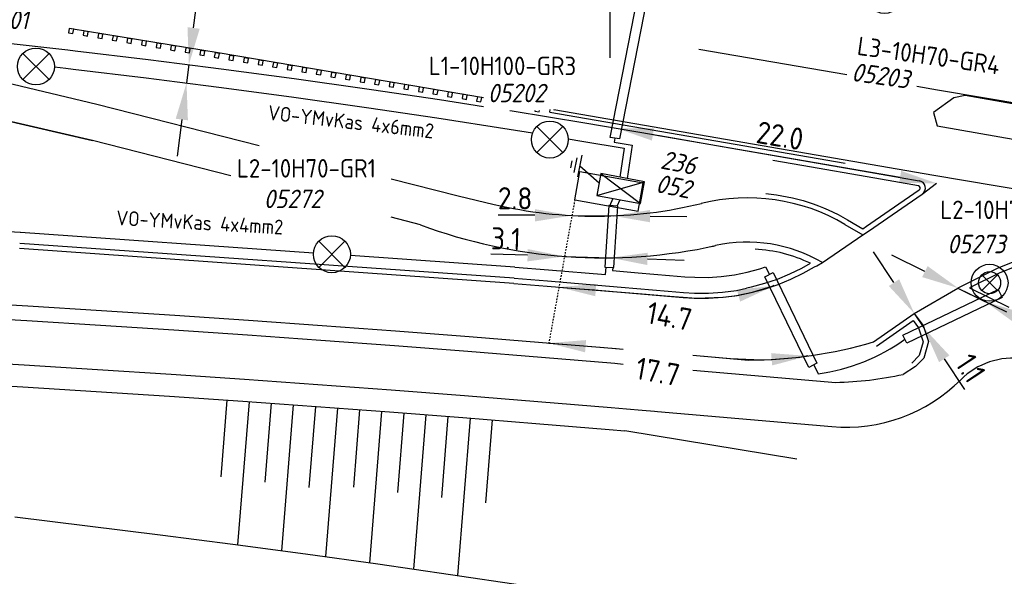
# Model space of a CAD drawing. Extents: x 130060 to 130480, y 479394 to 479543.
# Tile 5 of 17: x 130310 to 130376, y 479448 to 479486. Entities that reach past the tile are written whole.
import ezdxf

# ---------------------------------------------------------------- set-up
doc = ezdxf.new("R2010")
doc.units = 0
doc.header["$LTSCALE"] = 0.1
doc.header["$MEASUREMENT"] = 0
doc.header["$PDMODE"] = 3
doc.linetypes.add('HIDDEN', pattern=[0.375, 0.25, -0.125])
doc.layers.get('0').update_dxf_attribs({"linetype": 'CONTINUOUS'})
doc.layers.get('DEFPOINTS').update_dxf_attribs({"linetype": 'CONTINUOUS'})
for name, color, linetype in [('C000G4-TALUD-025', 8, 'CONTINUOUS'), ('C000G4-TALUDARC-025', 8, 'CONTINUOUS'), ('C000G5-VERH-050', 11, 'CONTINUOUS'), ('OG-MARKERING', 8, 'CONTINUOUS'), ('SIV-OV-KAST', 2, 'CONTINUOUS'), ('SIV-OV-MAATVOERING', 6, 'CONTINUOUS'), ('SIV-OV-MANTELBUIS', 7, 'CONTINUOUS'), ('SIV-OV-NIEUW-ARM', 2, 'CONTINUOUS'), ('SIV-OV-NIEUW-KABEL', 3, 'CONTINUOUS'), ('SIV-OV-TEKST', 1, 'CONTINUOUS'), ('SIV-TEKST-025', 7, 'CONTINUOUS')]:
    doc.layers.add(name, color=color, linetype=linetype)
doc.styles.add('ISO', font='ISO.shx')
doc.styles.get("Standard").update_dxf_attribs({"font": 'txt.shx'})
doc.dimstyles.get("Standard").update_dxf_attribs({"dimtxt": 0.18, "dimasz": 0.18, "dimexe": 0.18, "dimexo": 0.0625, "dimgap": 0.09, "dimtad": 0, "dimtih": 1, "dimtoh": 1, "dimdec": 4, "dimzin": 0, "dimdsep": 46, "dimtxsty": 'Standard', "dimcen": 0.09, "dimadec": 0, "dimazin": 0, "dimtfac": 1, "dimtdec": 4, "dimtofl": 0, "dimtmove": 0, "dimatfit": 3, "dimfxl": 1, "dimtolj": 1, "dimtzin": 0, "dimarcsym": 0})

# ---------------------------------------------------------------- blocks, each defined once
blk = doc.blocks.new('*D51')
at = {"layer": 'DEFPOINTS', "color": 0, "transparency": 16777216}
for p in [(130321.267, 479482.553), (130321.107, 479481.313), (130321.107, 479481.313)]:
    blk.add_point(p, dxfattribs=at)
at = {"layer": 'SIV-OV-MAATVOERING', "color": 0, "lineweight": -2, "transparency": 16777216}
for p, q in [((130321.586, 479485.032), (130321.905, 479487.512)), ((130321.267, 479482.553), (130321.107, 479481.313)), ((130320.788, 479478.834), (130320.47, 479476.354))]:
    blk.add_line(p, q, dxfattribs=at)
at = {"layer": 'SIV-OV-MAATVOERING', "color": 0, "transparency": 16777216}
for points in [[(130321.172, 479485.086), (130321.999, 479484.979), (130321.267, 479482.553)], [(130320.375, 479478.887), (130321.202, 479478.78), (130321.107, 479481.313)]]:
    blk.add_solid(points, dxfattribs=at)
at = {"layer": 'SIV-OV-MAATVOERING', "color": 0, "transparency": 16777216, "insert": (130320.606, 479487.542), "char_height": 1.5, "attachment_point": 5, "rotation": 82.672, "style": 'ISO'}
blk.add_mtext('\\A1;1.2', dxfattribs=at)
blk = doc.blocks.new('*D45')
at = {"layer": 'DEFPOINTS', "color": 0, "transparency": 16777216}
for p in [(130346.688, 479469.568), (130349.798, 479469.473), (130349.798, 479469.473)]:
    blk.add_point(p, dxfattribs=at)
at = {"layer": 'SIV-OV-MAATVOERING', "color": 0, "lineweight": -2, "transparency": 16777216}
for p, q in [((130344.189, 479469.644), (130341.69, 479469.72)), ((130346.688, 479469.568), (130349.798, 479469.473)), ((130352.297, 479469.397), (130354.795, 479469.321))]:
    blk.add_line(p, q, dxfattribs=at)
at = {"layer": 'SIV-OV-MAATVOERING', "color": 0, "transparency": 16777216}
for points in [[(130344.202, 479470.06), (130344.176, 479469.227), (130346.688, 479469.568)], [(130352.309, 479469.814), (130352.284, 479468.981), (130349.798, 479469.473)]]:
    blk.add_solid(points, dxfattribs=at)
at = {"layer": 'SIV-OV-MAATVOERING', "color": 0, "transparency": 16777216, "insert": (130342.727, 479470.761), "char_height": 1.5, "attachment_point": 5, "rotation": 358.25825, "style": 'ISO'}
blk.add_mtext('\\A1;3.1', dxfattribs=at)
blk = doc.blocks.new('*D44')
at = {"layer": 'DEFPOINTS', "color": 0, "transparency": 16777216}
for p in [(130347.189, 479472.332), (130349.975, 479472.311), (130349.975, 479472.311)]:
    blk.add_point(p, dxfattribs=at)
at = {"layer": 'SIV-OV-MAATVOERING', "color": 0, "lineweight": -2, "transparency": 16777216}
for p, q in [((130344.689, 479472.35), (130342.189, 479472.368)), ((130347.189, 479472.332), (130349.975, 479472.311)), ((130352.475, 479472.293), (130354.974, 479472.275))]:
    blk.add_line(p, q, dxfattribs=at)
at = {"layer": 'SIV-OV-MAATVOERING', "color": 0, "transparency": 16777216}
for points in [[(130344.692, 479472.766), (130344.686, 479471.933), (130347.189, 479472.332)], [(130352.478, 479472.71), (130352.472, 479471.877), (130349.975, 479472.311)]]:
    blk.add_solid(points, dxfattribs=at)
at = {"layer": 'SIV-OV-MAATVOERING', "color": 0, "transparency": 16777216, "insert": (130343.346, 479473.5), "char_height": 1.5, "attachment_point": 5, "rotation": 359.58419, "style": 'ISO'}
blk.add_mtext('\\A1;2.8', dxfattribs=at)
blk = doc.blocks.new('*D43')
at = {"layer": 'DEFPOINTS', "color": 0, "transparency": 16777216}
for p in [(130373.309, 479467.425), (130375.136, 479466.515), (130375.136, 479466.515)]:
    blk.add_point(p, dxfattribs=at)
at = {"layer": 'SIV-OV-MAATVOERING', "color": 0, "lineweight": -2, "transparency": 16777216}
for p, q in [((130371.071, 479468.539), (130368.833, 479469.654)), ((130373.309, 479467.425), (130375.136, 479466.515)), ((130377.374, 479465.4), (130379.612, 479464.286))]:
    blk.add_line(p, q, dxfattribs=at)
at = {"layer": 'SIV-OV-MAATVOERING', "color": 0, "transparency": 16777216}
for points in [[(130371.257, 479468.912), (130370.885, 479468.166), (130373.309, 479467.425)], [(130377.56, 479465.773), (130377.188, 479465.027), (130375.136, 479466.515)]]:
    blk.add_solid(points, dxfattribs=at)
at = {"layer": 'SIV-OV-MAATVOERING', "color": 0, "transparency": 16777216, "insert": (130379.338, 479465.628), "char_height": 1.5, "attachment_point": 5, "rotation": 333.52642, "style": 'ISO'}
blk.add_mtext('\\A1;2.0', dxfattribs=at)
blk = doc.blocks.new('*D42')
at = {"layer": 'DEFPOINTS', "color": 0, "transparency": 16777216}
for p in [(130370.36, 479465.701), (130371.006, 479464.72), (130371.006, 479464.72)]:
    blk.add_point(p, dxfattribs=at)
at = {"layer": 'SIV-OV-MAATVOERING', "color": 0, "lineweight": -2, "transparency": 16777216}
for p, q in [((130368.984, 479467.788), (130367.608, 479469.876)), ((130370.36, 479465.701), (130371.006, 479464.72)), ((130372.382, 479462.633), (130373.758, 479460.546))]:
    blk.add_line(p, q, dxfattribs=at)
at = {"layer": 'SIV-OV-MAATVOERING', "color": 0, "transparency": 16777216}
for points in [[(130369.332, 479468.018), (130368.636, 479467.559), (130370.36, 479465.701)], [(130372.73, 479462.862), (130372.034, 479462.404), (130371.006, 479464.72)]]:
    blk.add_solid(points, dxfattribs=at)
at = {"layer": 'SIV-OV-MAATVOERING', "color": 0, "transparency": 16777216, "insert": (130374.165, 479461.997), "char_height": 1.5, "attachment_point": 5, "rotation": 303.39408, "style": 'ISO'}
blk.add_mtext('\\A1;1.1', dxfattribs=at)
blk = doc.blocks.new('*D34')
at = {"layer": 'DEFPOINTS', "color": 0, "transparency": 16777216}
for p in [(130350.208, 479478.245), (130371.865, 479474.518), (130371.865, 479474.518)]:
    blk.add_point(p, dxfattribs=at)
at = {"layer": 'SIV-OV-MAATVOERING', "color": 0, "lineweight": -2, "transparency": 16777216}
blk.add_line((130352.672, 479477.821), (130369.402, 479474.942), dxfattribs=at)
at = {"layer": 'SIV-OV-MAATVOERING', "color": 0, "transparency": 16777216}
for points in [[(130352.743, 479478.231), (130352.602, 479477.41), (130350.208, 479478.245)], [(130369.472, 479475.353), (130369.331, 479474.532), (130371.865, 479474.518)]]:
    blk.add_solid(points, dxfattribs=at)
at = {"layer": 'SIV-OV-MAATVOERING', "color": 0, "transparency": 16777216, "insert": (130361.27, 479477.737), "char_height": 1.5, "attachment_point": 5, "rotation": 350.23668, "style": 'ISO'}
blk.add_mtext('\\A1;22.0', dxfattribs=at)
blk = doc.blocks.new('AOV')
at = {"linetype": 'Continuous'}
for p, q in [((1.945, 1.945), (1.945, 2.695)), ((0.884, 0.884), (1.945, 1.945)), ((1.945, 1.945), (2.695, 1.945)), ((-0.53, -0.53), (0.53, 0.53)), ((0.53, -0.53), (-0.53, 0.53))]:
    blk.add_line(p, q, dxfattribs=at)
for radius in [1.25, 0.75]:
    blk.add_circle((0, 0), radius, dxfattribs=at)
at = {"layer": 'SIV-TEKST-025', "color": 2, "style": 'ISO'}
for tag, p, height in [('MASTGEG.', (-3.009, 7.389), 1.25), ('VLAGGEN', (2.236, 2.282), 1)]:
    blk.add_attdef(tag, p, '', height=height, dxfattribs=at)
at = {"layer": 'SIV-TEKST-025', "color": 2, "style": 'ISO', "oblique": 13.5}
blk.add_attdef('MASTNR.', (-3.009, 5.142), '', height=1.25, dxfattribs=at)
blk = doc.blocks.new('OV')
for p, q in [((-0.884, 0.884), (0.884, -0.884)), ((-0.884, -0.884), (0.884, 0.884))]:
    blk.add_line(p, q)
at = {"linetype": 'Continuous'}
blk.add_circle((0, 0), 1.25, dxfattribs=at)
at = {"layer": 'SIV-TEKST-025', "color": 2, "style": 'ISO'}
blk.add_attdef('MASTGEG.', (-2.701, 6.044), '', height=1.25, dxfattribs=at)
at = {"layer": 'SIV-TEKST-025', "color": 2, "style": 'ISO', "oblique": 13.5}
blk.add_attdef('MASTNR.', (-2.701, 3.797), '', height=1.25, dxfattribs=at)
blk = doc.blocks.new('VO')
at = {"linetype": 'Continuous'}
for p, q in [((0.53, -0.53), (-0.53, 0.53)), ((-0.53, -0.53), (0.53, 0.53))]:
    blk.add_line(p, q, dxfattribs=at)
for radius in [1.25, 0.75]:
    blk.add_circle((0, 0), radius, dxfattribs=at)
at = {"layer": 'SIV-TEKST-025', "color": 2, "style": 'ISO'}
blk.add_attdef('MASTGEG.', (-2.242, 5.206), '', height=1.25, dxfattribs=at)
at = {"layer": 'SIV-TEKST-025', "color": 2, "style": 'ISO', "oblique": 13.5}
blk.add_attdef('MASTNR.', (-2.242, 2.959), '', height=1.25, dxfattribs=at)
blk = doc.blocks.new('AE')
at = {"linetype": 'Continuous'}
for p, q in [((0, 0), (-0.875, -1.516)), ((-1.625, -1.516), (-0.125, -1.516)), ((-1.375, -1.816), (-0.375, -1.816)), ((-1.125, -2.116), (-0.625, -2.116))]:
    blk.add_line(p, q, dxfattribs=at)
blk = doc.blocks.new('OVK')
at = {"linetype": 'Continuous'}
for p, q in [((-1.5, 0.75), (1.5, -0.75)), ((-1.5, -0.75), (1.5, 0.75)), ((1.5, 0.75), (-1.5, 0.75)), ((-1.5, 0.75), (-1.5, -0.75)), ((1.5, -0.75), (1.5, 0.75)), ((-1.5, -0.75), (1.5, -0.75))]:
    blk.add_line(p, q, dxfattribs=at)
at = {"layer": 'SIV-OV-TEKST', "color": 1, "style": 'ISO'}
for tag, p in [('KASTNUMMER', (-1.5, 3.252)), ('DIV.OMSCHR.', (-1.5, 1.752))]:
    blk.add_attdef(tag, p, '', height=1, dxfattribs=at)

msp = doc.modelspace()

# ---------------------------------------------------------------- linework, layer by layer
at = {"layer": 'C000G4-TALUD-025'}
for p, q in [((130343.2817185, 479468.08852438), (130309.82083527, 479470.44143177)), ((130363.3332, 479469.5419), (130363.36678524, 479469.5606842)), ((130362.41, 479455.83), (130350.7611, 479457.7527))]:
    msp.add_line(p, q, dxfattribs=at)
at = {"layer": 'C000G4-TALUD-025', "flags": 128}
for points in [[(130360.31431967, 479473.8240007, -0.1100694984), (130365.83990699, 479472.03703722), (130366.86626929, 479471.43286011), (130367.12755171, 479471.60830335), (130368.66193042, 479472.66882098), (130370.69166325, 479474.07343029, 0.6710253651), (130370.63160909, 479474.34636525), (130367.67754546, 479474.86010835), (130367.67754546, 479474.86010835), (130362.75142058, 479475.71682263), (130360.77950615, 479476.05976173)], [(130359.00213493, 479467.42798556), (130359.33187066, 479467.49394653), (130360.24902061, 479467.74193044), (130361.1035366, 479468.0337616), (130361.93801672, 479468.37926565), (130362.7524047, 479468.77866762), (130363.33763187, 479469.09656512, 0.1014448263), (130359.57992458, 479470.04635871)]]:
    msp.add_lwpolyline(points, format="xyb", dxfattribs=at)
for points in [[(130405.78083403, 479468.4527351), (130393.1884733, 479470.27533429), (130386.19914961, 479470.79489752), (130379.57461317, 479469.80315207), (130376.15356346, 479468.45853075), (130374.09775868, 479467.42856373), (130376.75202115, 479466.13051623)], [(130367.79689834, 479463.48731135), (130370.2788035, 479465.21804165), (130370.63296428, 479464.73237253), (130370.94969058, 479463.79055738), (130370.68206757, 479462.8442055), (130370.19548853, 479462.34325322)]]:
    msp.add_lwpolyline(points, dxfattribs=at)
at = {"layer": 'C000G4-TALUD-025'}
for points in [[(130343.28514703, 479468.08826637), (130345.54461946, 479467.90706259), (130350.52933761, 479467.49249454), (130351.58485591, 479467.40285902), (130352.64018718, 479467.31253923), (130353.69540332, 479467.22152058), (130354.74600469, 479467.13029385), (130355.47482106, 479467.08549639), (130356.42596037, 479467.08305281), (130357.37386366, 479467.14385839), (130358.31551356, 479467.26771346), (130359.00652851, 479467.40594541)], [(130305.0676, 479461.0263), (130310.032, 479460.7309), (130314.9956, 479460.4208), (130319.9582, 479460.0962), (130324.9199, 479459.7569), (130329.8805, 479459.4031), (130334.84, 479459.0347), (130339.7985, 479458.6517), (130344.7558, 479458.2541), (130349.712, 479457.8419), (130350.7611, 479457.7527)], [(130309.496, 479451.9418), (130314.4137, 479451.3217), (130319.3298, 479450.7022), (130324.2433, 479450.071), (130329.1539, 479449.4244), (130334.0601, 479448.7401), (130338.9627, 479448.0344), (130343.8612, 479447.3015), (130348.7581, 479446.5729), (130349.7947, 479446.4191), (130350.8309, 479446.2611)]]:
    msp.add_lwpolyline(points, dxfattribs=at)
at = {"layer": 'C000G4-TALUDARC-025'}
for p, q in [((130323.83979536, 479459.83076168), (130323.42261091, 479454.63446146)), ((130325.33630748, 479459.72720098), (130324.55773629, 479450.02959681)), ((130326.83256627, 479459.62048478), (130326.40383196, 479454.28032373)), ((130328.32882505, 479459.51376859), (130327.53590565, 479449.63744833)), ((130329.82508383, 479459.40705239), (130329.38505302, 479453.92618601)), ((130331.32100228, 479459.29609707), (130330.51323244, 479449.23480496)), ((130332.81690764, 479459.1849787), (130332.39593321, 479453.94147185)), ((130334.312813, 479459.07386034), (130333.48955693, 479448.8196774)), ((130335.80848961, 479458.9598928), (130335.37715426, 479453.58733412)), ((130337.30404173, 479458.8443747), (130336.4650284, 479448.39392491)), ((130338.79959386, 479458.72885661), (130338.35837532, 479453.2331964)), ((130340.29502856, 479458.61187595), (130339.44008262, 479447.96297533)), ((130341.79022709, 479458.49195363), (130341.33959637, 479452.87905867))]:
    msp.add_line(p, q, dxfattribs=at)
at = {"layer": 'C000G5-VERH-050'}
for p, q in [((130305.82788591, 479482.05797141), (130315.04, 479479.87)), ((130302.98114829, 479480.11712814), (130314.75, 479477.42)), ((130314.75, 479477.42), (130305.26323488, 479479.59413065)), ((130315.04, 479479.87), (130326.03316815, 479477.07787018)), ((130324.10469545, 479475.01086671), (130314.75, 479477.42)), ((130334.94558001, 479474.81422692), (130339.49, 479473.66)), ((130347.38243428, 479473.40185872), (130347.73226463, 479475.30758063)), ((130347.73226463, 479475.30758063), (130352.01254455, 479474.54528649)), ((130368.12482649, 479475.13757422), (130370.69157762, 479474.69118952)), ((130351.6686491, 479472.63103195), (130352.01254455, 479474.54528649)), ((130339.49, 479473.66), (130341.92061466, 479473.08745521)), ((130368.86109732, 479472.38101454), (130370.89083015, 479473.78562385)), ((130347.38243428, 479473.40185872), (130351.6686491, 479472.63103195)), ((130336.94398757, 479471.70433832), (130334.94558001, 479472.21899219)), ((130368.8455, 479472.3714), (130368.8605, 479472.3819)), ((130365.66235507, 479471.73541607), (130366.87852504, 479471.01950702)), ((130364.13562295, 479469.15294732), (130366.87852504, 479471.01950702)), ((130343.25716777, 479467.7393865), (130309.79628454, 479470.09229389)), ((130370.35969058, 479465.70114352), (130373.30882525, 479467.42477391)), ((130305.3283, 479465.5188), (130310.306, 479465.2225)), ((130310.306, 479465.2225), (130315.2827, 479464.9117)), ((130315.2827, 479464.9117), (130320.2586, 479464.5861)), ((130320.2586, 479464.5861), (130325.2334, 479464.246)), ((130325.2334, 479464.246), (130330.2073, 479463.8912)), ((130330.2073, 479463.8912), (130335.18, 479463.5218)), ((130335.18, 479463.5218), (130340.1517, 479463.1378)), ((130340.1517, 479463.1378), (130345.1222, 479462.7391)), ((130355.37647942, 479462.87458592), (130359.13181398, 479462.54846946)), ((130345.1222, 479462.7391), (130350.0915, 479462.3259)), ((130350.0915, 479462.3259), (130350.65096541, 479462.27835608)), ((130355.37647942, 479461.87079477), (130365.04010464, 479461.03111862)), ((130370.44655142, 479462.09939378), (130369.5957291, 479461.57775561)), ((130352.7860928, 479459.08436281), (130352.9887, 479459.0669))]:
    msp.add_line(p, q, dxfattribs=at)
for points in [[(130304.07692519, 479484.52829277), (130305.53061454, 479484.37886462), (130308.63711509, 479484.04716744), (130313.08213973, 479483.54808923), (130313.57987901, 479483.49048144), (130318.52004808, 479482.8985248), (130320.62242307, 479482.63576539), (130323.45398958, 479482.27162689), (130328.38456986, 479481.60960549), (130333.31061156, 479480.91255335), (130333.63327893, 479480.86559097), (130338.23010109, 479480.18063039), (130341.19993739, 479479.7172294)], [(130342.97950742, 479479.43955265), (130343.14510236, 479479.4137139), (130348.05449092, 479478.61192205), (130352.70454029, 479477.81930568), (130352.95922222, 479477.77504786), (130353.12159617, 479477.74675241), (130357.88537156, 479476.91833903), (130362.81146828, 479476.06163664), (130367.73751461, 479475.20493251), (130368.12482649, 479475.13757422)], [(130366.87852504, 479471.01950702), (130367.3247, 479471.3191), (130368.8605, 479472.3819)], [(130343.25716777, 479467.7393865), (130345.51612549, 479467.558224), (130350.50002549, 479467.143724), (130351.55512549, 479467.054124), (130352.61022549, 479466.963824), (130353.66522549, 479466.872824), (130354.72012549, 479466.781224), (130355.46362549, 479466.735524), (130356.43672549, 479466.733024), (130357.40792549, 479466.795324), (130358.37272549, 479466.922224), (130359.32702549, 479467.113124), (130360.26642549, 479467.367124), (130361.14222549, 479467.666224), (130361.99722549, 479468.020224), (130362.82812549, 479468.427724), (130363.61162549, 479468.853324), (130363.76212549, 479468.937424), (130364.13562327, 479469.15294713)], [(130305.3862, 479466.5171), (130310.3668, 479466.2207), (130315.3465, 479465.9096), (130320.3253, 479465.5839), (130325.3031, 479465.2436), (130330.2798, 479464.8886), (130335.2555, 479464.5189), (130340.2301, 479464.1347), (130345.2036, 479463.7358), (130350.1759, 479463.3223), (130350.65096541, 479463.28194765)], [(130305.1545, 479462.5238), (130310.1233, 479462.2281), (130315.0913, 479461.9178), (130320.0583, 479461.5928), (130325.0244, 479461.2533), (130329.9894, 479460.8991), (130334.9534, 479460.5304), (130339.9162, 479460.147), (130344.8779, 479459.7491), (130349.8384, 479459.3365), (130350.8886, 479459.2473), (130351.9387, 479459.1574), (130352.7860928, 479459.08436281)]]:
    msp.add_lwpolyline(points, dxfattribs=at)
at = {"layer": 'C000G5-VERH-050', "flags": 128}
msp.add_lwpolyline([(130371.6536995, 479479.31048377), (130371.89803764, 479478.40092735), (130400.58090029, 479473.3833368), (130401.73759462, 479474.22783147), (130401.79154375, 479474.52060696), (130401.65654888, 479475.13157474), (130400.95835559, 479475.6867967), (130373.8009544, 479480.46504576), (130373.02455006, 479480.30122174)], close=True, dxfattribs=at)
for points in [[(130405.83097006, 479468.79912559), (130393.22656047, 479470.62346873), (130386.18605071, 479471.14683696), (130379.4835306, 479470.14341674), (130376.01087147, 479468.77851067), (130373.30882525, 479467.42477391), (130376.59825859, 479465.81610078)], [(130367.59669947, 479463.7744009), (130370.35969058, 479465.70114352), (130370.94752358, 479464.89503412), (130371.31594511, 479463.79949837), (130370.99478098, 479462.66381769), (130370.44655142, 479462.09939378)]]:
    msp.add_lwpolyline(points, dxfattribs=at)
at = {"layer": 'C000G5-VERH-050'}
msp.add_lwpolyline([(130352.9887, 479459.0669), (130364.78120786, 479458.04264372, 0.2212777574), (130373.50373233, 479461.21572901, 0.2212777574)], format="xyb", dxfattribs=at)
for centre, radius, start, end in [((130370.60573696, 479474.19759821), 0.501, 304.6838868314, 80.1343403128), ((130359.06756956, 479460.53234489), 13, 59.5164346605, 103.9258493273), ((130348.79902818, 479502.28826732), 30, 256.7452874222, 283.8159202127), ((130349.31687175, 479504.84422435), 35.37428881, 249.5267188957, 282.3844861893), ((130349.75315142, 479502.50908244), 33, 282.0304703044, 282.5141697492), ((130359.07043674, 479460.53065709), 10, 59.5677862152, 102.5141697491), ((130359.15203848, 479492.24621406), 29.69775149, 269.9609809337, 286.520210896), ((130377.03586246, 479457.6767946), 5, 81.9362200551, 134.9448659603), ((130364.45135772, 479485.19408813), 24.17014105, 271.3957738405, 282.2888321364)]:
    msp.add_arc(centre, radius, start, end, dxfattribs=at)
at = {"layer": 'OG-MARKERING'}
for p, q in [((130313.17464601, 479485.00220845), (130313.1240331, 479484.70650872)), ((130313.47034574, 479484.95159555), (130313.17464601, 479485.00220845)), ((130323.24, 479483.35), (130313.30935618, 479484.96735154)), ((130313.41973284, 479484.65589581), (130313.47034574, 479484.95159555)), ((130314.16011277, 479484.83234006), (130314.10949986, 479484.53664032)), ((130314.4558125, 479484.78172715), (130314.16011277, 479484.83234006)), ((130314.4051996, 479484.48602742), (130314.4558125, 479484.78172715)), ((130313.1240331, 479484.70650872), (130313.41973284, 479484.65589581)), ((130314.10949986, 479484.53664032), (130314.4051996, 479484.48602742)), ((130315.14557952, 479484.66247167), (130315.09496662, 479484.36677193)), ((130315.09496662, 479484.36677193), (130315.39066635, 479484.31615902)), ((130315.44127926, 479484.61185876), (130315.14557952, 479484.66247167)), ((130315.39066635, 479484.31615902), (130315.44127926, 479484.61185876)), ((130316.13344438, 479484.50668823), (130316.08283147, 479484.21098849)), ((130316.08283147, 479484.21098849), (130316.37853121, 479484.16037559)), ((130316.42914411, 479484.45607532), (130316.13344438, 479484.50668823)), ((130316.37853121, 479484.16037559), (130316.42914411, 479484.45607532)), ((130317.11891113, 479484.33681983), (130317.06829823, 479484.0411201)), ((130317.41461087, 479484.28620693), (130317.11891113, 479484.33681983)), ((130317.36399797, 479483.99050719), (130317.41461087, 479484.28620693)), ((130318.10677599, 479484.1810364), (130318.05616308, 479483.88533666)), ((130318.40247573, 479484.13042349), (130318.10677599, 479484.1810364)), ((130318.35186282, 479483.83472376), (130318.40247573, 479484.13042349)), ((130317.06829823, 479484.0411201), (130317.36399797, 479483.99050719)), ((130318.05616308, 479483.88533666), (130318.35186282, 479483.83472376)), ((130319.09224275, 479484.011168), (130319.04162984, 479483.71546827)), ((130319.04162984, 479483.71546827), (130319.33732958, 479483.66485536)), ((130319.38794248, 479483.9605551), (130319.09224275, 479484.011168)), ((130319.33732958, 479483.66485536), (130319.38794248, 479483.9605551)), ((130320.0777095, 479483.84129961), (130320.0270966, 479483.54559987)), ((130320.0270966, 479483.54559987), (130320.32279633, 479483.49498697)), ((130320.37340924, 479483.7906867), (130320.0777095, 479483.84129961)), ((130320.32279633, 479483.49498697), (130320.37340924, 479483.7906867)), ((130321.06557436, 479483.68551617), (130321.01496145, 479483.38981644)), ((130321.36127409, 479483.63490327), (130321.06557436, 479483.68551617)), ((130321.31066119, 479483.33920353), (130321.36127409, 479483.63490327)), ((130322.05104112, 479483.51564778), (130322.00042821, 479483.21994804)), ((130322.34674085, 479483.46503487), (130322.05104112, 479483.51564778)), ((130322.29612795, 479483.16933514), (130322.34674085, 479483.46503487)), ((130355.78, 479483.6), (130365.80040741, 479481.89268151)), ((130321.01496145, 479483.38981644), (130321.31066119, 479483.33920353)), ((130322.00042821, 479483.21994804), (130322.29612795, 479483.16933514)), ((130323.03650787, 479483.34577938), (130322.98589497, 479483.05007965)), ((130322.98589497, 479483.05007965), (130323.2815947, 479482.99946674)), ((130323.33220761, 479483.29516648), (130323.03650787, 479483.34577938)), ((130341.19993739, 479480.2921488), (130323.24, 479483.35)), ((130323.2815947, 479482.99946674), (130323.33220761, 479483.29516648)), ((130324.02197463, 479483.17591099), (130323.97136172, 479482.88021125)), ((130323.97136172, 479482.88021125), (130324.26706146, 479482.82959835)), ((130324.31767437, 479483.12529808), (130324.02197463, 479483.17591099)), ((130324.26706146, 479482.82959835), (130324.31767437, 479483.12529808)), ((130325.00983948, 479483.02012755), (130324.95922658, 479482.72442782)), ((130325.30553922, 479482.96951465), (130325.00983948, 479483.02012755)), ((130325.25492632, 479482.67381491), (130325.30553922, 479482.96951465)), ((130325.99530624, 479482.85025916), (130325.94469334, 479482.55455942)), ((130326.29100598, 479482.79964625), (130325.99530624, 479482.85025916)), ((130326.24039307, 479482.50394652), (130326.29100598, 479482.79964625)), ((130324.95922658, 479482.72442782), (130325.25492632, 479482.67381491)), ((130325.94469334, 479482.55455942), (130326.24039307, 479482.50394652)), ((130326.9831711, 479482.69447572), (130326.93255819, 479482.39877598)), ((130326.93255819, 479482.39877598), (130327.22825793, 479482.34816308)), ((130327.27887083, 479482.64386281), (130326.9831711, 479482.69447572)), ((130327.22825793, 479482.34816308), (130327.27887083, 479482.64386281)), ((130327.96863785, 479482.52460733), (130327.91802495, 479482.22890759)), ((130327.91802495, 479482.22890759), (130328.21372468, 479482.17829468)), ((130328.26433759, 479482.47399442), (130327.96863785, 479482.52460733)), ((130328.21372468, 479482.17829468), (130328.26433759, 479482.47399442)), ((130328.95410461, 479482.35473893), (130328.90349171, 479482.05903919)), ((130329.24980435, 479482.30412603), (130328.95410461, 479482.35473893)), ((130329.19919144, 479482.00842629), (130329.24980435, 479482.30412603)), ((130329.94196947, 479482.19895549), (130329.89135656, 479481.90325576)), ((130330.2376692, 479482.14834259), (130329.94196947, 479482.19895549)), ((130330.1870563, 479481.85264285), (130330.2376692, 479482.14834259)), ((130328.90349171, 479482.05903919), (130329.19919144, 479482.00842629)), ((130329.89135656, 479481.90325576), (130330.1870563, 479481.85264285)), ((130330.92743622, 479482.0290871), (130330.87682332, 479481.73338736)), ((130330.87682332, 479481.73338736), (130331.17252305, 479481.68277446)), ((130331.22313596, 479481.97847419), (130330.92743622, 479482.0290871)), ((130331.17252305, 479481.68277446), (130331.22313596, 479481.97847419)), ((130331.91290298, 479481.8592187), (130331.86229007, 479481.56351897)), ((130331.86229007, 479481.56351897), (130332.15798981, 479481.51290606)), ((130332.20860272, 479481.8086058), (130331.91290298, 479481.8592187)), ((130332.15798981, 479481.51290606), (130332.20860272, 479481.8086058)), ((130332.89836974, 479481.68935031), (130332.84775683, 479481.39365057)), ((130333.19406947, 479481.63873741), (130332.89836974, 479481.68935031)), ((130333.14345657, 479481.34303767), (130333.19406947, 479481.63873741)), ((130333.88623459, 479481.53356687), (130333.83562169, 479481.23786714)), ((130334.18193433, 479481.48295397), (130333.88623459, 479481.53356687)), ((130334.13132142, 479481.18725423), (130334.18193433, 479481.48295397)), ((130332.84775683, 479481.39365057), (130333.14345657, 479481.34303767)), ((130333.83562169, 479481.23786714), (130334.13132142, 479481.18725423)), ((130334.87170135, 479481.36369848), (130334.82108844, 479481.06799874)), ((130334.82108844, 479481.06799874), (130335.11678818, 479481.01738584)), ((130335.16740108, 479481.31308557), (130334.87170135, 479481.36369848)), ((130335.11678818, 479481.01738584), (130335.16740108, 479481.31308557)), ((130335.8595662, 479481.20791504), (130335.8089533, 479480.91221531)), ((130335.8089533, 479480.91221531), (130336.10465303, 479480.8616024)), ((130336.15526594, 479481.15730214), (130335.8595662, 479481.20791504)), ((130336.10465303, 479480.8616024), (130336.15526594, 479481.15730214)), ((130336.84503296, 479481.03804665), (130336.79442006, 479480.74234691)), ((130337.1407327, 479480.98743374), (130336.84503296, 479481.03804665)), ((130337.09011979, 479480.69173401), (130337.1407327, 479480.98743374)), ((130337.83049972, 479480.86817825), (130337.77988681, 479480.57247852)), ((130338.12619945, 479480.81756535), (130337.83049972, 479480.86817825)), ((130338.07558655, 479480.52186561), (130338.12619945, 479480.81756535)), ((130370.52592142, 479481.08752888), (130371.92, 479480.85)), ((130371.92, 479480.85), (130397.51, 479476.52)), ((130336.79442006, 479480.74234691), (130337.09011979, 479480.69173401)), ((130337.77988681, 479480.57247852), (130338.07558655, 479480.52186561)), ((130338.81596647, 479480.69830986), (130338.76535357, 479480.40261012)), ((130338.76535357, 479480.40261012), (130339.0610533, 479480.35199722)), ((130339.11166621, 479480.64769695), (130338.81596647, 479480.69830986)), ((130339.0610533, 479480.35199722), (130339.11166621, 479480.64769695)), ((130339.80383133, 479480.54252642), (130339.75321842, 479480.24682669)), ((130339.75321842, 479480.24682669), (130340.04891816, 479480.19621378)), ((130340.09953107, 479480.49191352), (130339.80383133, 479480.54252642)), ((130340.04891816, 479480.19621378), (130340.09953107, 479480.49191352)), ((130340.78929809, 479480.37265803), (130340.73868518, 479480.07695829)), ((130341.08499782, 479480.32204512), (130340.78929809, 479480.37265803)), ((130341.03438492, 479480.02634539), (130341.08499782, 479480.32204512)), ((130340.73868518, 479480.07695829), (130341.03438492, 479480.02634539)), ((130345.68294941, 479479.32653041), (130345.71669137, 479479.5236637)), ((130346.01233161, 479479.47270315), (130345.97, 479479.48)), ((130371.67, 479475.05), (130345.97, 479479.48)), ((130344.68775269, 479479.43955265), (130344.68055221, 479479.39748471)), ((130344.68055221, 479479.39748471), (130344.97625194, 479479.34687181)), ((130344.97625194, 479479.34687181), (130344.99211549, 479479.43955265)), ((130345.68294941, 479479.32653041), (130365.68769306, 479475.87824191)), ((130378.58709191, 479473.86817049), (130371.67, 479475.05))]:
    msp.add_line(p, q, dxfattribs=at)
at = {"layer": 'SIV-OV-MAATVOERING'}
msp.add_line((130370.89083015, 479473.78562385), (130371.86539502, 479474.51824698), dxfattribs=at)
at = {"layer": 'SIV-OV-MAATVOERING', "linetype": 'HIDDEN'}
msp.add_line((130347.38243428, 479473.40185872), (130345.62469101, 479463.70078177), dxfattribs=at)
at = {"layer": 'SIV-OV-MAATVOERING', "flags": 128}
for points in [[(130346.3104976, 479467.48578416), (130347.69863524, 479467.37670946), (130348.71280238, 479467.29236341), (130349.98055009, 479467.18692762), (130351.93604485, 479467.02152328), (130353.52784277, 479466.88467407), (130355.60115705, 479466.73517066), (130357.42039523, 479466.79696414), (130358.2113613, 479466.90099979), (130359.41295831, 479467.13635897), (130360.7368888, 479467.55783048), (130360.87254621, 479467.6070293)], [(130345.62413036, 479463.6976875), (130347.14460488, 479463.57438466), (130349.36790769, 479463.38949321), (130350.65096541, 479463.28078222)], [(130355.37647942, 479462.8745454), (130355.61475336, 479462.85389401), (130357.93105585, 479462.65274432), (130360.02173932, 479462.56119993), (130360.6817732, 479462.58788715), (130361.51940831, 479462.64297093), (130362.60351302, 479462.74970974), (130363.16341129, 479462.86101773)]]:
    msp.add_lwpolyline(points, dxfattribs=at)
at = {"layer": 'SIV-OV-MAATVOERING'}
for points in [[(130348.83610597, 479467.69771214), (130348.76832, 479466.86714034), (130346.3104976, 479467.48578416)], [(130358.57364071, 479466.50548867), (130358.35135692, 479467.30862898), (130360.87191976, 479467.57391018)], [(130348.14972102, 479463.90027838), (130348.07988403, 479463.06987652), (130345.62359696, 479463.69458841)], [(130360.74236554, 479462.18315811), (130360.66678545, 479463.01305696), (130363.19427203, 479462.82484782)]]:
    msp.add_solid(points, dxfattribs=at)
at = {"layer": 'SIV-OV-MANTELBUIS', "flags": 128}
for points in [[(130353.0728983, 479491.16514854), (130350.40977082, 479477.5204755), (130349.77576074, 479477.62757583), (130352.44878521, 479491.25884868)], [(130350.02113767, 479468.80722284), (130350.28524213, 479472.96356004), (130349.68644977, 479473.00160886), (130349.42234531, 479468.84527166)], [(130363.21199967, 479462.03545157), (130360.24209852, 479468.17398992), (130360.81123384, 479468.47319596), (130363.76514021, 479462.33931405)], [(130369.84939783, 479463.68268059), (130369.58551604, 479464.22153716), (130376.03671937, 479467.33144226), (130376.30060116, 479466.79258569)]]:
    msp.add_lwpolyline(points, close=True, dxfattribs=at)
at = {"layer": 'SIV-OV-NIEUW-KABEL'}
for p, q in [((130350.09276578, 479477.57402567), (130350.04493178, 479477.29339749)), ((130350.04493178, 479477.29339749), (130351.26806353, 479477.10619475)), ((130351.26806353, 479477.10619475), (130350.92056279, 479474.83571947)), ((130349.95685212, 479473.4918672), (130349.72870738, 479472.96427446)), ((130350.43142279, 479473.40328164), (130350.22948579, 479472.95404105)), ((130309.84892334, 479471.19103369), (130294.63331993, 479471.91998805)), ((130329.70039013, 479469.79539022), (130309.87344398, 479471.18958438)), ((130343.33432721, 479468.83667699), (130332.19423215, 479469.62002786)), ((130343.33432721, 479468.83667699), (130345.59490263, 479468.65538475)), ((130349.46110071, 479468.33384156), (130349.50157725, 479468.83987761)), ((130345.59490263, 479468.65538475), (130349.46110071, 479468.33384156)), ((130363.56275261, 479462.22813435), (130363.86163531, 479461.62195551))]:
    msp.add_line(p, q, dxfattribs=at)
for points in [[(130312.16719532, 479482.39296302), (130312.94054665, 479482.30613273), (130313.43366248, 479482.24906004), (130318.36817744, 479481.65778091), (130320.46519341, 479481.39569128), (130323.29109857, 479481.03228084), (130328.21382893, 479480.37131343), (130333.13302681, 479479.67522971), (130333.45114901, 479479.62892886), (130338.04162974, 479478.94491319), (130342.94800429, 479478.17934278), (130344.52571037, 479477.92167488)], [(130346.94171009, 479477.52709847), (130347.84873068, 479477.37896563), (130350.72885209, 479476.88803936), (130350.42887958, 479474.92810063)], [(130349.95076911, 479468.81169424), (130349.93891718, 479468.61126771), (130351.6744807, 479468.46388218), (130352.73040596, 479468.37351153), (130353.7861776, 479468.282445), (130354.82572572, 479468.19217803), (130355.51678417, 479468.1497014), (130356.41145312, 479468.1474029), (130357.29945059, 479468.20436567), (130358.18157167, 479468.32039092), (130359.05415246, 479468.49494366), (130359.91408797, 479468.72745762), (130360.29418988, 479468.85726863), (130360.55101314, 479468.33639263)]]:
    msp.add_lwpolyline(points, dxfattribs=at)
msp.add_arc((130362.11621956, 479474.53139498), 13.02689925, 277.6999610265, 305.697318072, dxfattribs=at)
at = {"layer": 'SIV-TEKST-025'}
msp.add_line((130349.78037703, 479483.00618818), (130349.78037703, 479502.30167683), dxfattribs=at)

# ---------------------------------------------------------------- block references
at = {"layer": 'SIV-OV-KAST'}
ref = msp.add_blockref('OVK', (130350.4868676, 479474.1565954), dxfattribs=dict(at, rotation=349.4532080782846))
ref.add_attrib('INST', '236', (130353.12180755, 479475.53277866), dxfattribs={"layer": 'SIV-TEKST-025', "color": 2, "height": 1.25, "rotation": 348.7994260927, "style": 'ISO', "oblique": 13.5})
ref.add_attrib('INST', '052', (130352.79324517, 479473.92764575), dxfattribs={"layer": 'SIV-TEKST-025', "color": 2, "height": 1.25, "rotation": 348.7994260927, "style": 'ISO', "oblique": 13.5})
at = {"layer": 'SIV-OV-NIEUW-ARM'}
ref = msp.add_blockref('AOV', (130368.34228702, 479487.26711901), dxfattribs=dict(at, rotation=27.08950248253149))
ref.add_attrib('MASTGEG.', 'L3-10H70-GR4', (130366.43587664, 479483.22262848), dxfattribs={"layer": 'SIV-TEKST-025', "color": 2, "height": 1.25, "rotation": 352, "style": 'ISO'})
ref.add_attrib('MASTNR.', '05203', (130366.06188591, 479481.46081145), dxfattribs={"layer": 'SIV-TEKST-025', "color": 2, "height": 1.25, "rotation": 352, "style": 'ISO', "oblique": 13.5})
ref.add_attrib('VLAGGEN', '6', (130369.29369752, 479490.31694781), dxfattribs={"layer": 'SIV-TEKST-025', "color": 2, "height": 1, "rotation": 352, "style": 'ISO'})
ref = msp.add_blockref('OV', (130310.91759858, 479482.42471172), dxfattribs=at)
ref.add_attrib('MASTGEG.', 'L2-10H100-GR3', (130306.86402145, 479486.88155419), dxfattribs={"layer": 'SIV-TEKST-025', "color": 2, "height": 1.25, "style": 'ISO'})
ref.add_attrib('MASTNR.', '05201', (130306.72283141, 479484.95336389), dxfattribs={"layer": 'SIV-TEKST-025', "color": 2, "height": 1.25, "style": 'ISO', "oblique": 13.5})
ref = msp.add_blockref('OV', (130345.69283409, 479477.47410116), dxfattribs=at)
ref.add_attrib('MASTGEG.', 'L1-10H100-GR3', (130337.50160663, 479481.84263367), dxfattribs={"layer": 'SIV-TEKST-025', "color": 2, "height": 1.25, "style": 'ISO'})
ref.add_attrib('MASTNR.', '05202', (130341.49806692, 479480.00275333), dxfattribs={"layer": 'SIV-TEKST-025', "color": 2, "height": 1.25, "style": 'ISO', "oblique": 13.5})
ref = msp.add_blockref('OV', (130330.94731114, 479469.70770904), dxfattribs=at)
ref.add_attrib('MASTGEG.', 'L2-10H70-GR1', (130324.51936387, 479474.90407633), dxfattribs={"layer": 'SIV-TEKST-025', "color": 2, "height": 1.25, "style": 'ISO'})
ref.add_attrib('MASTNR.', '05272', (130326.33556979, 479472.83473419), dxfattribs={"layer": 'SIV-TEKST-025', "color": 2, "height": 1.25, "style": 'ISO', "oblique": 13.5})
at = {"layer": 'SIV-OV-NIEUW-ARM', "rotation": 258.4120550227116}
msp.add_blockref('AE', (130349.02884225, 479474.52049101), dxfattribs=at)
at = {"layer": 'SIV-OV-NIEUW-ARM'}
ref = msp.add_blockref('VO', (130375.45205755, 479467.7825396), dxfattribs=at)
ref.add_attrib('MASTGEG.', 'L2-10H70-GR2', (130372.11762258, 479472.09443682), dxfattribs={"layer": 'SIV-TEKST-025', "color": 2, "height": 1.25, "style": 'ISO'})
ref.add_attrib('MASTNR.', '05273', (130372.59733964, 479469.77686414), dxfattribs={"layer": 'SIV-TEKST-025', "color": 2, "height": 1.25, "style": 'ISO', "oblique": 13.5})

# ---------------------------------------------------------------- texts
at = {"layer": 'SIV-OV-MAATVOERING', "char_height": 1.5, "width": 1.2011929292, "attachment_point": 5, "rotation": 349.8147346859, "style": 'ISO'}
for s, insert in [('14.7', (130353.78719192, 479465.52038274)), ('17.7', (130352.99858688, 479461.76308536))]:
    msp.add_mtext(s, dxfattribs=dict(at, insert=insert))
at = {"layer": 'SIV-TEKST-025', "style": 'ISO'}
for s, rotation, p in [('VO-YMvKas 4x6mm2', 353.4827864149, (130326.56777418, 479478.82233371)), ('VO-YMvKas 4x4mm2', 356.7333982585, (130316.32719229, 479471.6833398))]:
    msp.add_text(s, height=1, rotation=rotation, dxfattribs=at).set_placement(p)

# ---------------------------------------------------------------- dimensions: what is measured, and where the dimension line sits
at = {"layer": 'SIV-OV-MAATVOERING'}
for base, p1, p2, angle, text, picture, middle in [((130321.10735095, 479481.31311003), (130321.26678756, 479482.55290033), (130321.10735095, 479481.31311003), 262.6720021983, '1.2', '*D51', (130320.60620943, 479487.54157388)), ((130349.97459116, 479472.31130864), (130347.18850058, 479472.33152849), (130349.97459116, 479472.31130864), 359.5841871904, '2.8', '*D44', (130343.34598879, 479473.49983263)), ((130349.79771765, 479469.47320378), (130346.68773445, 479469.56777405), (130349.79771765, 479469.47320378), 358.2582516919, '3.1', '*D45', (130342.72735828, 479470.76142843)), ((130371.00627838, 479464.72032123), (130370.35969058, 479465.70114352), (130371.00627838, 479464.72032123), 303.3940821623, '1.1', '*D42', (130374.16540973, 479461.99718196)), ((130375.13628064, 479466.51469006), (130373.30882525, 479467.42477391), (130375.13628064, 479466.51469006), 333.5264173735, '2.0', '*D43', (130379.33779559, 479465.62791996))]:
    dim = msp.add_linear_dim(base=base, p1=p1, p2=p2, angle=angle, text=text, dimstyle='Standard', override={"dimtxt": 1.5, "dimasz": 2.5, "dimexe": 1.25, "dimexo": 0.625, "dimgap": 0.625, "dimtad": 1, "dimtih": 0, "dimtoh": 0, "dimdec": 8, "dimzin": 8, "dimtxsty": 'ISO', "dimcen": 2.5, "dimse1": 1, "dimse2": 1, "dimtdec": 8, "dimtofl": 1, "dimtmove": 2}, dxfattribs=at)
    dim.commit()
    dim.dimension.update_dxf_attribs({"geometry": picture, "text_midpoint": middle, "dimtype": 161})
dim = msp.add_aligned_dim(p1=(130350.20838666, 479478.24478337), p2=(130371.86539502, 479474.51824698), distance=0, text='22.0', dimstyle='Standard', override={"dimtxt": 1.5, "dimasz": 2.5, "dimexe": 1.25, "dimexo": 0.625, "dimgap": 0.625, "dimtad": 1, "dimtih": 0, "dimtoh": 0, "dimdec": 8, "dimzin": 8, "dimtxsty": 'ISO', "dimcen": 2.5, "dimse1": 1, "dimse2": 1, "dimtdec": 8, "dimtofl": 1, "dimtmove": 2}, dxfattribs=at)
dim.commit()
dim.dimension.update_dxf_attribs({"geometry": '*D34', "text_midpoint": (130361.27006133, 479477.7366006)})

doc.saveas('drawing.dxf')
